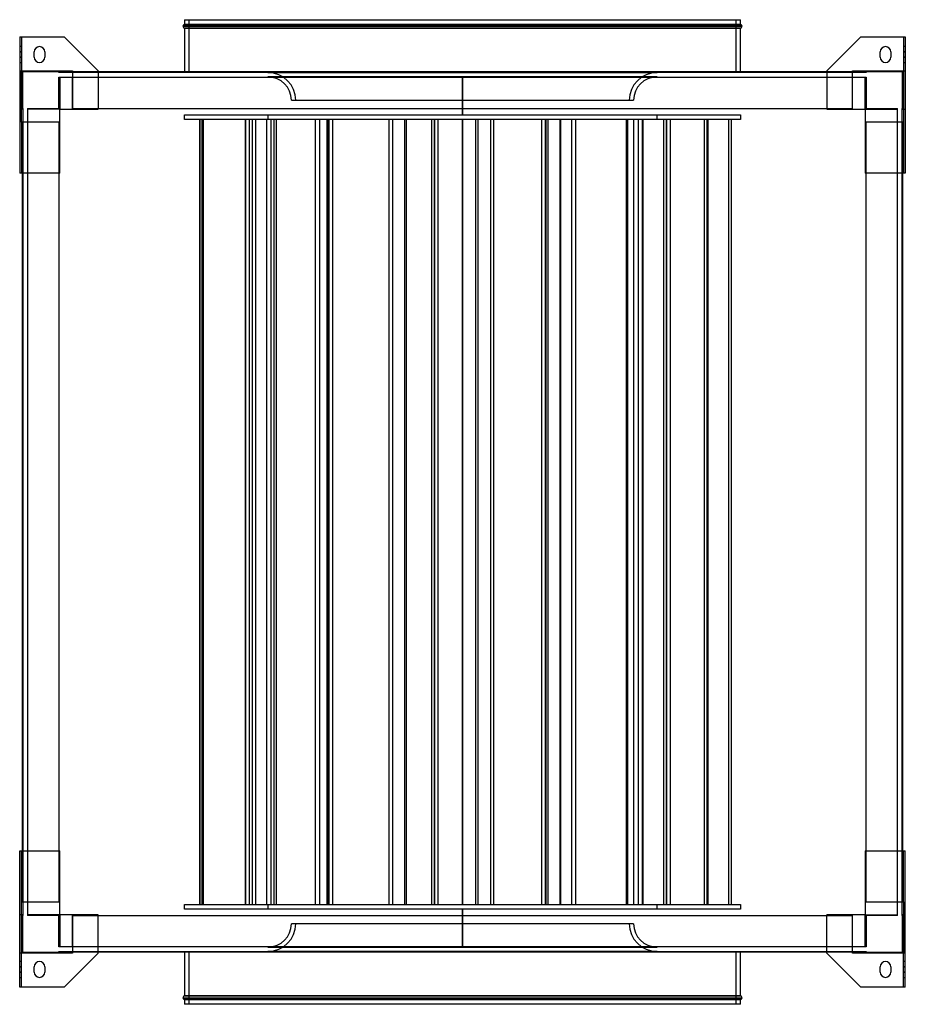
# Model space of a CAD drawing. Header units: millimetres. Extents: x -502 to 502, y -558 to 558.
import ezdxf

# ---------------------------------------------------------------- set-up
doc = ezdxf.new("R2010")
doc.units = ezdxf.units.MM
doc.layers.add('MAIN-1', color=7, linetype='Continuous')
doc.layers.add('MAIN-2', color=7, linetype='Continuous')

msp = doc.modelspace()

# ---------------------------------------------------------------- linework, layer by layer
at = {"layer": 'MAIN-1'}
for p, q in [((-315, 558), (-315, 552.5)), ((-315, 558), (315, 558)), ((315, 552.5), (315, 558)), ((-317, 550.5), (317, 550.5)), ((-315, 552.5), (315, 552.5)), ((315, 548.5), (-315, 548.5)), ((-315, 548.5), (-315, 499)), ((315, 499), (315, 548.5)), ((-502, 538.5), (-451.5, 538.5)), ((-502, 538.5), (-502, 384)), ((-413, 500), (-451.5, 538.5)), ((451.5, 538.5), (413, 500)), ((451.5, 538.5), (502, 538.5)), ((502, 538.5), (502, 384)), ((-485.5, 515.5), (-485.5, 521.5)), ((-473.5, 521.5), (-473.5, 515.5)), ((473.5, 515.5), (473.5, 521.5)), ((485.5, 521.5), (485.5, 515.5)), ((-413, 500), (-413, 456.5)), ((413, 499), (-413, 499)), ((413, 500), (413, 456.5)), ((-456.5, 384), (-456.5, 456.5)), ((-456.5, 456.5), (-413, 456.5)), ((-413, 457.5), (413, 457.5)), ((413, 456.5), (456.5, 456.5)), ((456.5, 456.5), (456.5, 384)), ((-456.5, 384), (-502, 384)), ((-499, -384), (-499, 384)), ((-457.5, 384), (-457.5, -384)), ((502, 384), (456.5, 384)), ((457.5, -384), (457.5, 384)), ((499, 384), (499, -384)), ((-502, -384), (-456.5, -384)), ((-502, -538.5), (-502, -384)), ((-456.5, -456.5), (-456.5, -384)), ((456.5, -384), (502, -384)), ((456.5, -384), (456.5, -456.5)), ((502, -538.5), (502, -384)), ((-413, -456.5), (-456.5, -456.5)), ((-413, -500), (-413, -456.5)), ((-413, -457.5), (413, -457.5)), ((413, -500), (413, -456.5)), ((456.5, -456.5), (413, -456.5)), ((-451.5, -538.5), (-413, -500)), ((413, -499), (-413, -499)), ((-315, -499), (-315, -548.5)), ((315, -548.5), (315, -499)), ((413, -500), (451.5, -538.5)), ((-485.5, -521.5), (-485.5, -515.5)), ((-473.5, -515.5), (-473.5, -521.5)), ((473.5, -521.5), (473.5, -515.5)), ((485.5, -515.5), (485.5, -521.5)), ((-451.5, -538.5), (-502, -538.5)), ((502, -538.5), (451.5, -538.5)), ((-317, -550.5), (317, -550.5)), ((-315, -548.5), (315, -548.5)), ((-315, -552.5), (-315, -558)), ((315, -552.5), (-315, -552.5)), ((315, -558), (-315, -558)), ((315, -558), (315, -552.5))]:
    msp.add_line(p, q, dxfattribs=at)
for centre, radius, start, end in [((-315, 550.5), 2, 90, 180), ((-315, 550.5), 2, 180, 270), ((315, 550.5), 2, 0, 90), ((315, 550.5), 2, 270, 0), ((-479.5, 521.5), 6, 90, 180), ((-479.5, 521.5), 6, 0, 90), ((479.5, 521.5), 6, 90, 180), ((479.5, 521.5), 6, 0, 90), ((-479.5, 515.5), 6, 180, 270), ((-479.5, 515.5), 6, 270, 0), ((479.5, 515.5), 6, 180, 270), ((479.5, 515.5), 6, 270, 0), ((-479.5, -515.5), 6, 90, 180), ((-479.5, -515.5), 6, 0, 90), ((479.5, -515.5), 6, 90, 180), ((479.5, -515.5), 6, 0, 90), ((-479.5, -521.5), 6, 180, 270), ((-479.5, -521.5), 6, 270, 0), ((479.5, -521.5), 6, 180, 270), ((479.5, -521.5), 6, 270, 0), ((-315, -550.5), 2, 90, 180), ((-315, -550.5), 2, 180, 270), ((315, -550.5), 2, 0, 90), ((315, -550.5), 2, 270, 0)]:
    msp.add_arc(centre, radius, start, end, dxfattribs=at)
at = {"layer": 'MAIN-2'}
for p, q in [((-310, 498), (-310, 558)), ((310, 558), (310, 498)), ((317, 550.5), (-317, 550.5)), ((315, 552.5), (-315, 552.5)), ((-315, 548.5), (315, 548.5)), ((-502, 538.5), (-502, 538.5)), ((-500, 538.5), (-500, 500)), ((-500, 538.5), (-500, 538.5)), ((-451.5, 538.5), (-451.5, 538.5)), ((451.5, 538.5), (451.5, 538.5)), ((500, 538.5), (500, 500)), ((500, 538.5), (500, 538.5)), ((502, 538.5), (502, 538.5)), ((-500, 527.5), (-502, 527.5)), ((-479.5, 527.5), (-479.5, 527.5)), ((479.5, 527.5), (479.5, 527.5)), ((502, 527.5), (500, 527.5)), ((-500, 521.5), (-502, 521.5)), ((-502, 521.5), (-500, 521.5)), ((-502, 515.5), (-500, 515.5)), ((-500, 515.5), (-502, 515.5)), ((-485.5, 521.5), (-485.5, 521.5)), ((-485.5, 515.5), (-485.5, 515.5)), ((-473.5, 521.5), (-473.5, 521.5)), ((-473.5, 515.5), (-473.5, 515.5)), ((473.5, 521.5), (473.5, 521.5)), ((473.5, 515.5), (473.5, 515.5)), ((485.5, 521.5), (485.5, 521.5)), ((485.5, 515.5), (485.5, 515.5)), ((502, 521.5), (500, 521.5)), ((500, 521.5), (502, 521.5)), ((500, 515.5), (502, 515.5)), ((502, 515.5), (500, 515.5)), ((-502, 509.5), (-500, 509.5)), ((-479.5, 509.5), (-479.5, 509.5)), ((479.5, 509.5), (479.5, 509.5)), ((500, 509.5), (502, 509.5)), ((-502, 500), (-500, 500)), ((-500, 500), (-442, 500)), ((-500, 500), (-500, 500)), ((-500, 456.5), (-500, 500)), ((-500, 500), (-500, 500)), ((-499, 499), (-499, 457.5)), ((-499, 499), (-499, 499)), ((-457.5, 499), (-499, 499)), ((-457.5, 498), (-457.5, 499)), ((-457.5, 499), (-457.5, 499)), ((-457.5, 498), (-457.5, 498)), ((-456.5, 498), (-457.5, 498)), ((-457.5, 493), (-456.5, 493)), ((-457.5, 493), (-457.5, 493)), ((-457.5, 457.5), (-457.5, 493)), ((-456.5, 500), (-456.5, 500)), ((-456.5, 500), (-456.5, 498)), ((-456.5, 500), (-456.5, 500)), ((-456.5, 498), (-456.5, 498)), ((-456.5, 498), (-456.5, 498)), ((-442, 498), (-456.5, 498)), ((-456.5, 493), (-442, 493)), ((-456.5, 493), (-456.5, 493)), ((-456.5, 493), (-456.5, 493)), ((-456.5, 493), (-456.5, 456.5)), ((-442, 500), (-442, 456.5)), ((-442, 500), (-442, 500)), ((-442, 500), (-442, 500)), ((-442, 499), (-442, 499)), ((-442, 499), (-442, 499)), ((-413, 499), (-442, 499)), ((-442, 498), (-442, 498)), ((-442, 498), (-442, 498)), ((442, 498), (-442, 498)), ((-442, 493), (442, 493)), ((-442, 493), (-442, 493)), ((-442, 493), (-442, 493)), ((-442, 457.5), (-442, 493)), ((-413, 500), (-413, 500)), ((-315, 499), (-315, 498)), ((310, 498), (-310, 498)), ((0, 498.1), (-220.5, 498.1)), ((-220.5, 498.1), (0, 498.1)), ((220.5, 493.1), (-220.5, 493.1)), ((-220.5, 493), (-220.5, 493.1)), ((-220.5, 493.1), (220.5, 493.1)), ((220.5, 498.1), (0, 498.1)), ((0, 498.1), (220.5, 498.1)), ((0, 498), (0, 498.1)), ((0, 498.1), (0, 498)), ((0, 450), (0, 493)), ((0, 493), (0, 450)), ((220.5, 493.1), (220.5, 493)), ((315, 498), (315, 499)), ((413, 500), (413, 500)), ((442, 499), (413, 499)), ((442, 500), (500, 500)), ((442, 456.5), (442, 500)), ((442, 500), (442, 500)), ((442, 500), (442, 500)), ((442, 499), (442, 499)), ((442, 499), (442, 499)), ((442, 498), (442, 498)), ((442, 498), (442, 498)), ((456.5, 498), (442, 498)), ((442, 493), (456.5, 493)), ((442, 493), (442, 493)), ((442, 493), (442, 493)), ((442, 457.5), (442, 493)), ((456.5, 500), (456.5, 500)), ((456.5, 500), (456.5, 500)), ((456.5, 498), (456.5, 500)), ((457.5, 498), (456.5, 498)), ((456.5, 498), (456.5, 498)), ((456.5, 498), (456.5, 498)), ((456.5, 493), (457.5, 493)), ((456.5, 493), (456.5, 493)), ((456.5, 493), (456.5, 493)), ((456.5, 456.5), (456.5, 493)), ((457.5, 499), (457.5, 498)), ((457.5, 499), (457.5, 499)), ((499, 499), (457.5, 499)), ((457.5, 498), (457.5, 498)), ((457.5, 493), (457.5, 493)), ((457.5, 493), (457.5, 457.5)), ((499, 499), (499, 499)), ((499, 457.5), (499, 499)), ((500, 500), (500, 456.5)), ((500, 500), (500, 500)), ((500, 500), (502, 500)), ((500, 500), (500, 500)), ((-194, 466.6), (194, 466.6)), ((-502, 456.5), (-502, 456.5)), ((-498, 456.5), (-502, 456.5)), ((-500, 456.5), (-500, 456.5)), ((-500, 442), (-500, 456.5)), ((-500, 456.5), (-500, 456.5)), ((-499, 457.5), (-499, 457.5)), ((-499, 457.5), (-498, 457.5)), ((-498, 457.5), (-498, 457.5)), ((-498, 456.5), (-498, 457.5)), ((-498, 442), (-498, 456.5)), ((-498, 456.5), (-498, 456.5)), ((-498, 456.5), (-498, 456.5)), ((-493, 457.5), (-493, 456.5)), ((-493, 457.5), (-457.5, 457.5)), ((-493, 457.5), (-493, 457.5)), ((-493, 456.5), (-493, 456.5)), ((-493, 456.5), (-493, 456.5)), ((-493, 456.5), (-493, 442)), ((-456.5, 456.5), (-493, 456.5)), ((-457.5, 457.5), (-457.5, 457.5)), ((-456.5, 456.5), (-456.5, 456.5)), ((-456.5, 456.5), (-456.5, 456.5)), ((-456.5, 456.5), (-456.5, 456.5)), ((-456.5, 456.5), (-456.5, 456.5)), ((-456.5, 456.5), (-456.5, 456.5)), ((-456.5, 456.5), (-456.5, 456.5)), ((-442, 457.5), (-442, 457.5)), ((-442, 457.5), (-442, 457.5)), ((-442, 457.5), (-442, 457.5)), ((-442, 457.5), (-442, 456.5)), ((-442, 457.5), (-442, 457.5)), ((-442, 457.5), (-413, 457.5)), ((-442, 456.5), (-442, 456.5)), ((-442, 456.5), (-442, 456.5)), ((-442, 456.5), (-442, 456.5)), ((-442, 456.5), (-442, 456.5)), ((-413, 456.5), (-413, 456.5)), ((-315, 450), (315, 450)), ((-315, 445), (-315, 450)), ((-220.5, 450), (-220.5, 445)), ((220.5, 445), (220.5, 450)), ((315, 450), (315, 445)), ((413, 457.5), (442, 457.5)), ((413, 456.5), (413, 456.5)), ((442, 457.5), (442, 457.5)), ((442, 457.5), (442, 457.5)), ((442, 457.5), (442, 457.5)), ((442, 456.5), (442, 457.5)), ((442, 457.5), (442, 457.5)), ((442, 456.5), (442, 456.5)), ((442, 456.5), (442, 456.5)), ((442, 456.5), (442, 456.5)), ((442, 456.5), (442, 456.5)), ((456.5, 456.5), (456.5, 456.5)), ((456.5, 456.5), (456.5, 456.5)), ((456.5, 456.5), (456.5, 456.5)), ((456.5, 456.5), (456.5, 456.5)), ((456.5, 456.5), (456.5, 456.5)), ((456.5, 456.5), (456.5, 456.5)), ((456.5, 456.5), (493, 456.5)), ((457.5, 457.5), (493, 457.5)), ((457.5, 457.5), (457.5, 457.5)), ((493, 456.5), (493, 457.5)), ((493, 457.5), (493, 457.5)), ((493, 456.5), (493, 456.5)), ((493, 442), (493, 456.5)), ((493, 456.5), (493, 456.5)), ((498, 457.5), (499, 457.5)), ((498, 457.5), (498, 457.5)), ((498, 457.5), (498, 456.5)), ((498, 456.5), (498, 442)), ((498, 456.5), (502, 456.5)), ((498, 456.5), (498, 456.5)), ((498, 456.5), (498, 456.5)), ((499, 457.5), (499, 457.5)), ((500, 456.5), (500, 456.5)), ((500, 456.5), (500, 456.5)), ((500, 456.5), (500, 442)), ((502, 456.5), (502, 456.5)), ((-500, 442), (-500, 384)), ((-456.5, 442), (-500, 442)), ((-500, 442), (-500, 442)), ((-500, 442), (-500, 442)), ((-499, 442), (-499, 442)), ((-499, 442), (-499, 442)), ((-499, 384), (-499, 442)), ((-498, 442), (-498, 442)), ((-498, 442), (-498, 442)), ((-498, -442), (-498, 442)), ((-457.5, 442), (-493, 442)), ((-493, 442), (-493, 442)), ((-493, 442), (-493, 442)), ((-493, 442), (-493, -442)), ((-457.5, 442), (-457.5, 442)), ((-456.5, 442), (-457.5, 442)), ((-457.5, 442), (-457.5, 442)), ((-457.5, 442), (-457.5, 442)), ((-457.5, 442), (-457.5, 442)), ((-457.5, 442), (-457.5, 384)), ((-456.5, 442), (-456.5, 442)), ((-456.5, 442), (-456.5, 442)), ((-456.5, 442), (-456.5, 442)), ((-456.5, 442), (-456.5, 442)), ((315, 445), (-315, 445)), ((-298, 445), (-298, -445)), ((-297.9, 445), (-297.9, -445)), ((-295.6, 445), (-295.6, -445)), ((-294.1, 445), (-294.1, -445)), ((-246.5, 445), (-246.5, -445)), ((-246.3, 445), (-246.3, -445)), ((-246, 445), (-246, -445)), ((-241.7, 445), (-241.7, -445)), ((-238.5, 445), (-238.5, -445)), ((-234.6, 445), (-234.6, -445)), ((-222.1, 445), (-222.1, -445)), ((-217.2, 445), (-217.2, -445)), ((-213.7, 445), (-213.7, -445)), ((-211.4, 445), (-211.4, -445)), ((-167.2, 445), (-167.2, -445)), ((-162.3, 445), (-162.3, -445)), ((-153.9, 445), (-153.9, -445)), ((-152.5, 445), (-152.5, -445)), ((-152.1, 445), (-152.1, -445)), ((-151.9, 445), (-151.9, -445)), ((-151.7, 445), (-151.7, -445)), ((-147.5, 445), (-147.5, -445)), ((-83.5, 445), (-83.5, -445)), ((-79.3, 445), (-79.3, -445)), ((-65.7, 445), (-65.7, -445)), ((-63.9, 445), (-63.9, -445)), ((-35.2, 445), (-35.2, -445)), ((-32, 445), (-32, -445)), ((-31.6, 445), (-31.6, -445)), ((-27.8, 445), (-27.8, -445)), ((0, -445), (0, 445)), ((0, 445), (0, -445)), ((14.7, 445), (14.7, -445)), ((17.4, 445), (17.4, -445)), ((31.6, 445), (31.6, -445)), ((35.2, 445), (35.2, -445)), ((89.6, 445), (89.6, -445)), ((93.9, 445), (93.9, -445)), ((94.3, 445), (94.3, -445)), ((96.7, 445), (96.7, -445)), ((110.3, 445), (110.3, -445)), ((111.1, 445), (111.1, -445)), ((123.5, 445), (123.5, -445)), ((128.2, 445), (128.2, -445)), ((185.6, 445), (185.6, -445)), ((186.9, 445), (186.9, -445)), ((194, 445), (194, -445)), ((199, 445), (199, -445)), ((199, 445), (199, -445)), ((203.7, 445), (203.7, -445)), ((203.9, 445), (203.9, -445)), ((204.4, 445), (204.4, -445)), ((228, 445), (228, -445)), ((231, 445), (231, -445)), ((231.1, 445), (231.1, -445)), ((235.4, 445), (235.4, -445)), ((273.9, 445), (273.9, -445)), ((276.9, 445), (276.9, -445)), ((278.2, 445), (278.2, -445)), ((278.3, 445), (278.3, -445)), ((301.4, 445), (301.4, -445)), ((304.6, 445), (304.6, -445)), ((500, 442), (456.5, 442)), ((456.5, 442), (456.5, 442)), ((457.5, 442), (456.5, 442)), ((456.5, 442), (456.5, 442)), ((456.5, 442), (456.5, 442)), ((456.5, 442), (456.5, 442)), ((457.5, 442), (457.5, 442)), ((493, 442), (457.5, 442)), ((457.5, 442), (457.5, 442)), ((457.5, 384), (457.5, 442)), ((457.5, 442), (457.5, 442)), ((457.5, 442), (457.5, 442)), ((493, 442), (493, 442)), ((493, 442), (493, 442)), ((493, -442), (493, 442)), ((498, 442), (498, 442)), ((498, 442), (498, 442)), ((498, 442), (498, -442)), ((499, 442), (499, 442)), ((499, 442), (499, 442)), ((499, 442), (499, 384)), ((500, 442), (500, 384)), ((500, 442), (500, 442)), ((500, 442), (500, 442)), ((-502, 384), (-502, 384)), ((-500, 384), (-500, 384)), ((-456.5, 384), (-456.5, 384)), ((456.5, 384), (456.5, 384)), ((500, 384), (500, 384)), ((502, 384), (502, 384)), ((-502, -384), (-502, -384)), ((-500, -442), (-500, -384)), ((-500, -384), (-500, -384)), ((-499, -442), (-499, -384)), ((-457.5, -384), (-457.5, -442)), ((-456.5, -384), (-456.5, -384)), ((456.5, -384), (456.5, -384)), ((457.5, -442), (457.5, -384)), ((499, -384), (499, -442)), ((500, -442), (500, -384)), ((500, -384), (500, -384)), ((502, -384), (502, -384)), ((-500, -442), (-456.5, -442)), ((-500, -442), (-500, -442)), ((-500, -456.5), (-500, -442)), ((-500, -442), (-500, -442)), ((-499, -442), (-499, -442)), ((-499, -442), (-499, -442)), ((-498, -456.5), (-498, -442)), ((-498, -442), (-498, -442)), ((-498, -442), (-498, -442)), ((-493, -442), (-493, -442)), ((-493, -442), (-457.5, -442)), ((-493, -442), (-493, -442)), ((-493, -442), (-493, -456.5)), ((-457.5, -442), (-456.5, -442)), ((-457.5, -442), (-457.5, -442)), ((-457.5, -442), (-457.5, -442)), ((-457.5, -442), (-457.5, -442)), ((-457.5, -442), (-457.5, -442)), ((-456.5, -442), (-456.5, -442)), ((-456.5, -442), (-456.5, -442)), ((-456.5, -442), (-456.5, -442)), ((-456.5, -442), (-456.5, -442)), ((-315, -445), (315, -445)), ((-315, -450), (-315, -445)), ((-220.5, -445), (-220.5, -450)), ((220.5, -450), (220.5, -445)), ((315, -445), (315, -450)), ((456.5, -442), (500, -442)), ((456.5, -442), (456.5, -442)), ((456.5, -442), (457.5, -442)), ((456.5, -442), (456.5, -442)), ((456.5, -442), (456.5, -442)), ((456.5, -442), (456.5, -442)), ((457.5, -442), (457.5, -442)), ((457.5, -442), (457.5, -442)), ((457.5, -442), (493, -442)), ((457.5, -442), (457.5, -442)), ((457.5, -442), (457.5, -442)), ((493, -442), (493, -442)), ((493, -442), (493, -442)), ((493, -456.5), (493, -442)), ((498, -442), (498, -442)), ((498, -442), (498, -456.5)), ((498, -442), (498, -442)), ((499, -442), (499, -442)), ((499, -442), (499, -442)), ((500, -442), (500, -442)), ((500, -442), (500, -442)), ((500, -442), (500, -456.5)), ((-502, -456.5), (-502, -456.5)), ((-498, -456.5), (-502, -456.5)), ((-500, -500), (-500, -456.5)), ((-500, -456.5), (-500, -456.5)), ((-500, -456.5), (-500, -456.5)), ((-498, -457.5), (-499, -457.5)), ((-499, -457.5), (-499, -499)), ((-499, -457.5), (-499, -457.5)), ((-498, -457.5), (-498, -456.5)), ((-498, -456.5), (-498, -456.5)), ((-498, -456.5), (-498, -456.5)), ((-498, -457.5), (-498, -457.5)), ((-493, -456.5), (-493, -457.5)), ((-493, -456.5), (-493, -456.5)), ((-493, -456.5), (-493, -456.5)), ((-456.5, -456.5), (-493, -456.5)), ((-457.5, -457.5), (-493, -457.5)), ((-493, -457.5), (-493, -457.5)), ((-457.5, -493), (-457.5, -457.5)), ((-457.5, -457.5), (-457.5, -457.5)), ((-456.5, -456.5), (-456.5, -456.5)), ((-456.5, -456.5), (-456.5, -493)), ((-456.5, -456.5), (-456.5, -456.5)), ((-456.5, -456.5), (-456.5, -456.5)), ((-456.5, -456.5), (-456.5, -456.5)), ((-456.5, -456.5), (-456.5, -456.5)), ((-456.5, -456.5), (-456.5, -456.5)), ((-442, -456.5), (-442, -500)), ((-442, -456.5), (-442, -456.5)), ((-442, -456.5), (-442, -456.5)), ((-442, -456.5), (-442, -457.5)), ((-442, -456.5), (-442, -456.5)), ((-442, -456.5), (-442, -456.5)), ((-442, -457.5), (-442, -457.5)), ((-442, -493), (-442, -457.5)), ((-442, -457.5), (-442, -457.5)), ((-442, -457.5), (-442, -457.5)), ((-442, -457.5), (-442, -457.5)), ((-442, -457.5), (-413, -457.5)), ((-413, -456.5), (-413, -456.5)), ((315, -450), (-315, -450)), ((0, -493), (0, -450)), ((0, -450), (0, -493)), ((413, -456.5), (413, -456.5)), ((413, -457.5), (442, -457.5)), ((442, -500), (442, -456.5)), ((442, -457.5), (442, -456.5)), ((442, -456.5), (442, -456.5)), ((442, -456.5), (442, -456.5)), ((442, -456.5), (442, -456.5)), ((442, -456.5), (442, -456.5)), ((442, -493), (442, -457.5)), ((442, -457.5), (442, -457.5)), ((442, -457.5), (442, -457.5)), ((442, -457.5), (442, -457.5)), ((442, -457.5), (442, -457.5)), ((456.5, -456.5), (456.5, -456.5)), ((456.5, -493), (456.5, -456.5)), ((456.5, -456.5), (456.5, -456.5)), ((456.5, -456.5), (456.5, -456.5)), ((456.5, -456.5), (456.5, -456.5)), ((456.5, -456.5), (456.5, -456.5)), ((456.5, -456.5), (456.5, -456.5)), ((456.5, -456.5), (493, -456.5)), ((457.5, -457.5), (457.5, -493)), ((493, -457.5), (457.5, -457.5)), ((457.5, -457.5), (457.5, -457.5)), ((493, -457.5), (493, -456.5)), ((493, -456.5), (493, -456.5)), ((493, -456.5), (493, -456.5)), ((493, -457.5), (493, -457.5)), ((502, -456.5), (498, -456.5)), ((498, -456.5), (498, -456.5)), ((498, -456.5), (498, -457.5)), ((498, -456.5), (498, -456.5)), ((499, -457.5), (498, -457.5)), ((498, -457.5), (498, -457.5)), ((499, -499), (499, -457.5)), ((499, -457.5), (499, -457.5)), ((500, -456.5), (500, -500)), ((500, -456.5), (500, -456.5)), ((500, -456.5), (500, -456.5)), ((502, -456.5), (502, -456.5)), ((194, -466.6), (-194, -466.6)), ((-500, -500), (-502, -500)), ((-442, -500), (-500, -500)), ((-500, -538.5), (-500, -500)), ((-500, -500), (-500, -500)), ((-500, -500), (-500, -500)), ((-499, -499), (-457.5, -499)), ((-499, -499), (-499, -499)), ((-457.5, -493), (-457.5, -493)), ((-456.5, -493), (-457.5, -493)), ((-457.5, -498), (-456.5, -498)), ((-457.5, -498), (-457.5, -498)), ((-457.5, -499), (-457.5, -498)), ((-457.5, -499), (-457.5, -499)), ((-456.5, -493), (-456.5, -493)), ((-456.5, -493), (-456.5, -493)), ((-442, -493), (-456.5, -493)), ((-456.5, -498), (-442, -498)), ((-456.5, -498), (-456.5, -498)), ((-456.5, -498), (-456.5, -498)), ((-456.5, -498), (-456.5, -500)), ((-456.5, -500), (-456.5, -500)), ((-456.5, -500), (-456.5, -500)), ((-442, -493), (-442, -493)), ((-442, -493), (-442, -493)), ((442, -493), (-442, -493)), ((-442, -498), (-442, -498)), ((-442, -498), (442, -498)), ((-442, -498), (-442, -498)), ((-442, -499), (-442, -499)), ((-442, -499), (-442, -499)), ((-413, -499), (-442, -499)), ((-442, -500), (-442, -500)), ((-442, -500), (-442, -500)), ((-413, -500), (-413, -500)), ((-315, -498), (-315, -499)), ((-310, -558), (-310, -498)), ((-310, -498), (310, -498)), ((-220.5, -493.1), (-220.5, -493)), ((-220.5, -493.1), (220.5, -493.1)), ((220.5, -493.1), (-220.5, -493.1)), ((-220.5, -498.1), (0, -498.1)), ((0, -498.1), (-220.5, -498.1)), ((0, -498), (0, -498.1)), ((0, -498.1), (0, -498)), ((0, -498.1), (220.5, -498.1)), ((220.5, -498.1), (0, -498.1)), ((220.5, -493), (220.5, -493.1)), ((310, -498), (310, -558)), ((315, -499), (315, -498)), ((442, -499), (413, -499)), ((413, -500), (413, -500)), ((442, -493), (442, -493)), ((442, -493), (442, -493)), ((456.5, -493), (442, -493)), ((442, -498), (456.5, -498)), ((442, -498), (442, -498)), ((442, -498), (442, -498)), ((442, -499), (442, -499)), ((442, -499), (442, -499)), ((500, -500), (442, -500)), ((442, -500), (442, -500)), ((442, -500), (442, -500)), ((457.5, -493), (456.5, -493)), ((456.5, -493), (456.5, -493)), ((456.5, -493), (456.5, -493)), ((456.5, -498), (457.5, -498)), ((456.5, -498), (456.5, -498)), ((456.5, -498), (456.5, -498)), ((456.5, -500), (456.5, -498)), ((456.5, -500), (456.5, -500)), ((456.5, -500), (456.5, -500)), ((457.5, -493), (457.5, -493)), ((457.5, -498), (457.5, -498)), ((457.5, -498), (457.5, -499)), ((457.5, -499), (499, -499)), ((457.5, -499), (457.5, -499)), ((499, -499), (499, -499)), ((500, -538.5), (500, -500)), ((500, -500), (500, -500)), ((502, -500), (500, -500)), ((500, -500), (500, -500)), ((-500, -509.5), (-502, -509.5)), ((-479.5, -509.5), (-479.5, -509.5)), ((479.5, -509.5), (479.5, -509.5)), ((502, -509.5), (500, -509.5)), ((-500, -515.5), (-502, -515.5)), ((-502, -515.5), (-500, -515.5)), ((-502, -521.5), (-500, -521.5)), ((-500, -521.5), (-502, -521.5)), ((-485.5, -515.5), (-485.5, -515.5)), ((-485.5, -521.5), (-485.5, -521.5)), ((-473.5, -515.5), (-473.5, -515.5)), ((-473.5, -521.5), (-473.5, -521.5)), ((473.5, -515.5), (473.5, -515.5)), ((473.5, -521.5), (473.5, -521.5)), ((485.5, -515.5), (485.5, -515.5)), ((485.5, -521.5), (485.5, -521.5)), ((502, -515.5), (500, -515.5)), ((500, -515.5), (502, -515.5)), ((500, -521.5), (502, -521.5)), ((502, -521.5), (500, -521.5)), ((-502, -527.5), (-500, -527.5)), ((-479.5, -527.5), (-479.5, -527.5)), ((479.5, -527.5), (479.5, -527.5)), ((500, -527.5), (502, -527.5)), ((-502, -538.5), (-502, -538.5)), ((-500, -538.5), (-500, -538.5)), ((-451.5, -538.5), (-451.5, -538.5)), ((451.5, -538.5), (451.5, -538.5)), ((500, -538.5), (500, -538.5)), ((502, -538.5), (502, -538.5)), ((-317, -550.5), (317, -550.5)), ((315, -548.5), (-315, -548.5)), ((-315, -552.5), (315, -552.5))]:
    msp.add_line(p, q, dxfattribs=at)
for centre, radius, start, end in [((-220.5, 466.6), 31.5, 0, 90), ((-220.5, 466.6), 26.5, 0, 89.9568), ((220.5, 466.6), 31.5, 90, 180), ((220.5, 466.6), 26.5, 90.0432, 180), ((-220.5, -466.6), 31.5, 270, 0), ((-220.5, -466.6), 26.5, 270.0432, 0), ((220.5, -466.6), 31.5, 180, 270), ((220.5, -466.6), 26.5, 180, 269.9568)]:
    msp.add_arc(centre, radius, start, end, dxfattribs=at)

doc.saveas('drawing.dxf')
